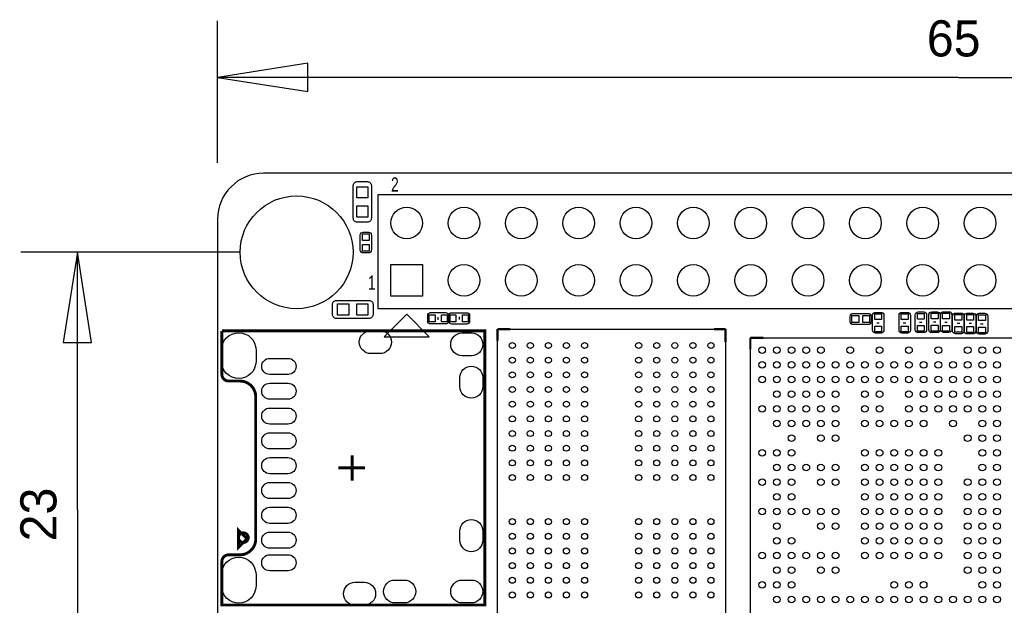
# Model space of a CAD drawing. Extents: x -53.1 to 28.6, y -15.5 to 32.9.
# Tile 7 of 10: x -53.1 to -9.5, y 6.9 to 32.9. Entities that reach past the tile are written whole.
import ezdxf

# ---------------------------------------------------------------- set-up
doc = ezdxf.new("R2010")
doc.units = 0
for name, color, linetype in [('BG_DIMENSION', 85, 'CONTINUOUS'), ('BG_OUTLINE', 254, 'CONTINUOUS'), ('BG_SILKSCREEN_TOP', 3, 'CONTINUOUS'), ('PG_SILKSCREEN_TOP', 6, 'CONTINUOUS'), ('PIN_TOP', 80, 'CONTINUOUS')]:
    doc.layers.add(name, color=color, linetype=linetype)

msp = doc.modelspace()

# ---------------------------------------------------------------- linework, layer by layer
at = {"layer": 'BG_DIMENSION'}
for points in [[(-44.375832, 26.52776), (-44.375832, 32.810704)], [(-40.37584, 30.935422), (-44.375832, 30.310582), (-40.37584, 29.685742), (-40.37584, 30.935422)], [(-11.55954, 30.310582), (-44.375832, 30.310582)], [(-11.55954, 30.310582), (20.624292, 30.310582)], [(-43.376088, 22.559772), (-53.086254, 22.559772)], [(-49.961292, 18.55978), (-50.586132, 22.559772), (-51.210972, 18.55978), (-49.961292, 18.55978)], [(-50.586132, 11.145266), (-50.586132, 22.559772)], [(-50.586132, 11.145266), (-50.586132, -0.440182)]]:
    msp.add_lwpolyline(points, dxfattribs=at)
at = {"layer": 'BG_OUTLINE'}
msp.add_lwpolyline([(-42.343832, -3.940302), (18.592292, -3.940302, 0.414214), (20.624292, -1.908302), (20.624292, 24.027638, 0.414214), (18.592292, 26.059638), (-42.343832, 26.059638, 0.414214), (-44.375832, 24.027638), (-44.375832, -1.908302, 0.414214), (-42.343832, -3.940302)], format="xyb", dxfattribs=at)
at = {"layer": 'BG_SILKSCREEN_TOP', "const_width": 0.09906}
for points in [[(-31.96971, 18.637758), (-31.96971, 19.153632)], [(-31.96971, 19.153632), (-31.40202, 19.153632)], [(-22.385528, 19.153632), (-21.869654, 19.153632)], [(-21.869654, 19.153632), (-21.869654, 18.585942)], [(-20.77339, 18.256758), (-20.77339, 18.772632)], [(-20.77339, 18.772632), (-20.2057, 18.772632)]]:
    msp.add_lwpolyline(points, dxfattribs=at)
at = {"layer": 'BG_SILKSCREEN_TOP', "const_width": 0.127}
msp.add_lwpolyline([(-43.016424, 9.913874, 1.000173), (-43.443906, 9.91362, 0.999827), (-43.016424, 9.913874)], format="xyb", dxfattribs=at)
at = {"layer": 'PG_SILKSCREEN_TOP'}
for points in [[(-37.740336, 23.892002), (-38.184836, 23.892002, -0.414244), (-38.362636, 24.069802), (-38.362636, 25.514046, -0.414244), (-38.184836, 25.691846), (-37.740336, 25.691846, -0.414244), (-37.562536, 25.514046), (-37.562536, 24.069802, -0.414244), (-37.740336, 23.892002)], [(-38.05682, 22.661626), (-38.05682, 23.322026, -0.42804), (-37.92728, 23.451566)], [(-37.92728, 23.451566), (-37.68852, 23.451566, -0.42804), (-37.55898, 23.322026)], [(-37.55898, 23.322026), (-37.55898, 22.661626, -0.42804), (-37.68852, 22.532086)], [(-37.92728, 22.532086, -0.42804), (-38.05682, 22.661626)], [(-37.487606, 20.250658), (-37.487606, 19.806158, -0.414244), (-37.665406, 19.628358), (-39.10965, 19.628358, -0.414244), (-39.28745, 19.806158), (-39.28745, 20.250658, -0.414244), (-39.10965, 20.428458), (-37.665406, 20.428458, -0.414244), (-37.487606, 20.250658)], [(-35.064446, 19.756882, -0.414214), (-34.937446, 19.883882)], [(-34.937446, 19.883882), (-34.271458, 19.883882, -0.414214), (-34.144458, 19.756882)], [(-34.144458, 19.756882), (-34.144458, 19.51101, -0.414214), (-34.271458, 19.38401)], [(-34.128456, 19.508216), (-34.128456, 19.754088, -0.414214), (-34.001456, 19.881088)], [(-34.001456, 19.881088), (-33.335468, 19.881088, -0.414214), (-33.208468, 19.754088)], [(-16.3449, 19.721068, -0.42804), (-16.21536, 19.850608)], [(-16.21536, 19.850608), (-15.55496, 19.850608, -0.42804), (-15.42542, 19.721068)], [(-15.42542, 19.721068), (-15.42542, 19.482308, -0.42804), (-15.55496, 19.352768)], [(-15.357602, 19.102578), (-15.357602, 19.768566, -0.414214), (-15.230602, 19.895566)], [(-14.98473, 19.895566, -0.414214), (-14.85773, 19.768566)], [(-14.85773, 19.768566), (-14.85773, 19.102578, -0.414214), (-14.98473, 18.975578)], [(-14.1859, 19.10461), (-14.1859, 19.770598, -0.414214), (-14.0589, 19.897598)], [(-13.813028, 19.897598, -0.414214), (-13.686028, 19.770598)], [(-13.686028, 19.770598), (-13.686028, 19.10461, -0.414214), (-13.813028, 18.97761)], [(-13.466318, 19.12747), (-13.466318, 19.793458, -0.414214), (-13.339318, 19.920458)], [(-13.093446, 19.920458, -0.414214), (-12.966446, 19.793458)], [(-12.966446, 19.793458), (-12.966446, 19.12747, -0.414214), (-13.093446, 19.00047)], [(-12.86764, 19.129502), (-12.86764, 19.79549, -0.414214), (-12.74064, 19.92249)], [(-12.74064, 19.92249), (-12.494768, 19.92249, -0.414214), (-12.367768, 19.79549)], [(-12.367768, 19.79549), (-12.367768, 19.129502, -0.414214), (-12.494768, 19.002502)], [(-12.347194, 19.133312), (-12.347194, 19.7993, -0.414214), (-12.220194, 19.9263)], [(-11.974322, 19.9263, -0.414214), (-11.847322, 19.7993)], [(-11.847322, 19.7993), (-11.847322, 19.133312, -0.414214), (-11.974322, 19.006312)], [(-11.813032, 19.073368), (-11.813032, 19.739356, -0.414214), (-11.686032, 19.866356)], [(-11.686032, 19.866356), (-11.44016, 19.866356, -0.414214), (-11.31316, 19.739356)], [(-11.31316, 19.739356), (-11.31316, 19.073368, -0.414214), (-11.44016, 18.946368)], [(-11.290046, 19.07032), (-11.290046, 19.736308, -0.414214), (-11.163046, 19.863308)], [(-11.163046, 19.863308), (-10.917174, 19.863308, -0.414214), (-10.790174, 19.736308)], [(-10.790174, 19.736308), (-10.790174, 19.07032, -0.414214), (-10.917174, 18.94332)], [(-10.758932, 19.063208), (-10.758932, 19.729196, -0.414214), (-10.631932, 19.856196)], [(-10.38606, 19.856196, -0.414214), (-10.25906, 19.729196)], [(-10.25906, 19.729196), (-10.25906, 19.063208, -0.414214), (-10.38606, 18.936208)], [(-34.271458, 19.38401), (-34.937446, 19.38401, -0.414214), (-35.064446, 19.51101)], [(-33.335468, 19.381216), (-34.001456, 19.381216, -0.414214), (-34.128456, 19.508216)], [(-33.208468, 19.508216, -0.414214), (-33.335468, 19.381216)], [(-15.55496, 19.352768), (-16.21536, 19.352768, -0.42804), (-16.3449, 19.482308)], [(-14.98473, 18.975578), (-15.230602, 18.975578, -0.414214), (-15.357602, 19.102578)], [(-13.813028, 18.97761), (-14.0589, 18.97761, -0.414214), (-14.1859, 19.10461)], [(-13.093446, 19.00047), (-13.339318, 19.00047, -0.414214), (-13.466318, 19.12747)], [(-12.74064, 19.002502, -0.414214), (-12.86764, 19.129502)], [(-11.974322, 19.006312), (-12.220194, 19.006312, -0.414214), (-12.347194, 19.133312)], [(-11.686032, 18.946368, -0.414214), (-11.813032, 19.073368)], [(-11.163046, 18.94332, -0.414214), (-11.290046, 19.07032)], [(-10.38606, 18.936208), (-10.631932, 18.936208, -0.414214), (-10.758932, 19.063208)]]:
    msp.add_lwpolyline(points, format="xyb", dxfattribs=at)
for points in [[(-37.264848, 25.126442), (13.535152, 25.126442), (13.535152, 20.046442), (-4.244848, 20.046442)], [(-4.244848, 20.046442), (-37.264848, 20.046442), (-37.264848, 25.126442)], [(-37.68852, 22.532086), (-37.92728, 22.532086)], [(-35.064446, 19.51101), (-35.064446, 19.756882)], [(-34.60242, 19.570192), (-34.60242, 19.679412)], [(-33.670494, 19.694906), (-33.670494, 19.585686)], [(-33.208468, 19.754088), (-33.208468, 19.508216)], [(-16.3449, 19.482308), (-16.3449, 19.721068)], [(-15.230602, 19.895566), (-14.98473, 19.895566)], [(-14.0589, 19.897598), (-13.813028, 19.897598)], [(-13.339318, 19.920458), (-13.093446, 19.920458)], [(-12.220194, 19.9263), (-11.974322, 19.9263)], [(-10.631932, 19.856196), (-10.38606, 19.856196)], [(-15.17142, 19.43354), (-15.0622, 19.43354)], [(-13.999718, 19.435572), (-13.890498, 19.435572)], [(-13.280136, 19.458432), (-13.170916, 19.458432)], [(-12.55395, 19.464528), (-12.66317, 19.464528)], [(-12.161012, 19.464274), (-12.051792, 19.464274)], [(-11.499342, 19.408394), (-11.608562, 19.408394)], [(-10.976356, 19.405346), (-11.085576, 19.405346)], [(-10.57275, 19.39417), (-10.46353, 19.39417)], [(-21.869654, 4.05384), (-31.96971, 4.05384), (-31.96971, 19.153632), (-21.869654, 19.153632), (-21.869654, 4.05384)], [(-8.673338, 18.772632), (-8.673338, 4.672584), (-20.77339, 4.672584), (-20.77339, 18.772632), (-8.673338, 18.772632)], [(-12.494768, 19.002502), (-12.74064, 19.002502)], [(-11.44016, 18.946368), (-11.686032, 18.946368)], [(-10.917174, 18.94332), (-11.163046, 18.94332)]]:
    msp.add_lwpolyline(points, dxfattribs=at)
for points in [[(-35.994848, 19.816318), (-36.994846, 18.816574), (-34.99485, 18.816574)], [(-43.06951, 9.858502), (-43.45051, 10.239502), (-43.45051, 9.477502)]]:
    msp.add_lwpolyline(points, close=True, dxfattribs=at)
at = {"layer": 'PG_SILKSCREEN_TOP', "const_width": 0.127}
msp.add_lwpolyline([(-44.185078, 19.078702), (-32.535114, 19.078702), (-32.535114, 6.928866), (-44.185078, 6.928866), (-44.185078, 8.853678, -0.414368), (-43.885104, 9.153906), (-43.385232, 9.153906, 0.414182), (-42.685208, 9.853676), (-42.685208, 16.153892, 0.414182), (-43.385232, 16.853662), (-43.885104, 16.853662, -0.414368), (-44.185078, 17.15389), (-44.185078, 19.078702)], format="xyb", dxfattribs=at)
for points in [[(-39.020242, 13.003784), (-38.410134, 13.003784), (-38.410134, 13.563854)], [(-38.410134, 12.433808), (-38.410134, 13.003784), (-37.840158, 13.003784)], [(-43.06951, 9.858502), (-43.45051, 10.239502), (-43.45051, 9.477502), (-43.06951, 9.858502)]]:
    msp.add_lwpolyline(points, dxfattribs=at)
at = {"layer": 'PIN_TOP'}
for points in [[(-37.712523, 24.966803), (-38.212649, 24.966803), (-38.212649, 25.466929), (-37.712523, 25.466929)], [(-37.712523, 24.116919), (-38.212649, 24.116919), (-38.212649, 24.617045), (-37.712523, 24.617045)], [(-37.65804, 23.080726), (-37.95776, 23.080726), (-37.95776, 23.380446), (-37.65804, 23.380446)], [(-37.65804, 22.603206), (-37.95776, 22.603206), (-37.95776, 22.902926), (-37.65804, 22.902926)], [(-36.694872, 20.616418), (-36.694872, 22.016466), (-35.294824, 22.016466), (-35.294824, 20.616418)], [(-38.562407, 20.278471), (-38.562407, 19.778345), (-39.062533, 19.778345), (-39.062533, 20.278471)], [(-37.712523, 20.278471), (-37.712523, 19.778345), (-38.212649, 19.778345), (-38.212649, 20.278471)], [(-34.996882, 19.476212), (-34.996882, 19.781012), (-34.742882, 19.781012), (-34.742882, 19.476212)], [(-34.456878, 19.476212), (-34.456878, 19.781012), (-34.202878, 19.781012), (-34.202878, 19.476212)], [(-33.816036, 19.788886), (-33.816036, 19.484086), (-34.070036, 19.484086), (-34.070036, 19.788886)], [(-33.276032, 19.788886), (-33.276032, 19.484086), (-33.530032, 19.484086), (-33.530032, 19.788886)], [(-16.27378, 19.451828), (-16.27378, 19.751548), (-15.97406, 19.751548), (-15.97406, 19.451828)], [(-15.79626, 19.451828), (-15.79626, 19.751548), (-15.49654, 19.751548), (-15.49654, 19.451828)], [(-15.2654, 19.828002), (-14.9606, 19.828002), (-14.9606, 19.574002), (-15.2654, 19.574002)], [(-14.093698, 19.830034), (-13.788898, 19.830034), (-13.788898, 19.576034), (-14.093698, 19.576034)], [(-13.374116, 19.852894), (-13.069316, 19.852894), (-13.069316, 19.598894), (-13.374116, 19.598894)], [(-12.45997, 19.61007), (-12.76477, 19.61007), (-12.76477, 19.86407), (-12.45997, 19.86407)], [(-12.254992, 19.858736), (-11.950192, 19.858736), (-11.950192, 19.604736), (-12.254992, 19.604736)], [(-11.405362, 19.553936), (-11.710162, 19.553936), (-11.710162, 19.807936), (-11.405362, 19.807936)], [(-10.882376, 19.550888), (-11.187176, 19.550888), (-11.187176, 19.804888), (-10.882376, 19.804888)], [(-10.66673, 19.788632), (-10.36193, 19.788632), (-10.36193, 19.534632), (-10.66673, 19.534632)], [(-15.2654, 19.287998), (-14.9606, 19.287998), (-14.9606, 19.033998), (-15.2654, 19.033998)], [(-14.093698, 19.29003), (-13.788898, 19.29003), (-13.788898, 19.03603), (-14.093698, 19.03603)], [(-13.374116, 19.31289), (-13.069316, 19.31289), (-13.069316, 19.05889), (-13.374116, 19.05889)], [(-12.45997, 19.070066), (-12.76477, 19.070066), (-12.76477, 19.324066), (-12.45997, 19.324066)], [(-12.254992, 19.318732), (-11.950192, 19.318732), (-11.950192, 19.064732), (-12.254992, 19.064732)], [(-11.405362, 19.013932), (-11.710162, 19.013932), (-11.710162, 19.267932), (-11.405362, 19.267932)], [(-10.882376, 19.010884), (-11.187176, 19.010884), (-11.187176, 19.264884), (-10.882376, 19.264884)], [(-10.66673, 19.248628), (-10.36193, 19.248628), (-10.36193, 18.994628), (-10.66673, 18.994628)]]:
    msp.add_lwpolyline(points, close=True, dxfattribs=at)
for points in [[(-42.673016, 18.232882), (-42.673016, 17.724882, -1), (-44.197016, 17.724882), (-44.197016, 18.232882, -1)], [(-37.182044, 18.07083), (-37.588444, 18.07083, -1), (-37.588444, 19.08683), (-37.182044, 19.08683, -1)], [(-33.538414, 18.986754), (-33.132014, 18.986754, -1), (-33.132014, 17.970754), (-33.538414, 17.970754, -1)], [(-41.253664, 17.148302), (-42.066464, 17.148302, -1), (-42.066464, 17.859502), (-41.253664, 17.859502, -1)], [(-33.643062, 16.600678), (-33.643062, 17.007078, -1), (-32.627062, 17.007078), (-32.627062, 16.600678, -1)], [(-41.253664, 16.048228), (-42.066464, 16.048228, -1), (-42.066464, 16.759428), (-41.253664, 16.759428, -1)], [(-41.253664, 14.948154), (-42.066464, 14.948154, -1), (-42.066464, 15.659354), (-41.253664, 15.659354, -1)], [(-41.253664, 13.84808), (-42.066464, 13.84808, -1), (-42.066464, 14.55928), (-41.253664, 14.55928, -1)], [(-41.253664, 12.74826), (-42.066464, 12.74826, -1), (-42.066464, 13.45946), (-41.253664, 13.45946, -1)], [(-41.253664, 11.648186), (-42.066464, 11.648186, -1), (-42.066464, 12.359386), (-41.253664, 12.359386, -1)], [(-41.253664, 10.548112), (-42.066464, 10.548112, -1), (-42.066464, 11.259312), (-41.253664, 11.259312, -1)], [(-33.643062, 9.80059), (-33.643062, 10.20699, -1), (-32.627062, 10.20699), (-32.627062, 9.80059, -1)], [(-41.253664, 9.448292), (-42.066464, 9.448292, -1), (-42.066464, 10.159492), (-41.253664, 10.159492, -1)], [(-42.673016, 8.282686), (-42.673016, 7.774686, -1), (-44.197016, 7.774686), (-44.197016, 8.282686, -1)], [(-41.253664, 8.448294), (-42.066464, 8.448294, -1), (-42.066464, 9.159494), (-41.253664, 9.159494, -1)], [(-37.881814, 6.920738), (-38.288214, 6.920738, -1), (-38.288214, 7.936738), (-37.881814, 7.936738, -1)], [(-36.513262, 8.036814), (-36.106862, 8.036814, -1), (-36.106862, 7.020814), (-36.513262, 7.020814, -1)], [(-33.538414, 8.036814), (-33.132014, 8.036814, -1), (-33.132014, 7.020814), (-33.538414, 7.020814, -1)]]:
    msp.add_lwpolyline(points, format="xyb", close=True, dxfattribs=at)
for centre, radius in [((-40.875966, 22.559772), 2.499995), ((-35.994848, 23.856442), 0.700024), ((-33.454848, 23.856442), 0.700024), ((-30.914848, 23.856442), 0.700024), ((-28.374848, 23.856442), 0.700024), ((-25.834848, 23.856442), 0.700024), ((-23.294848, 23.856442), 0.700024), ((-20.754848, 23.856442), 0.700024), ((-18.214848, 23.856442), 0.700024), ((-15.674848, 23.856442), 0.700024), ((-13.134848, 23.856442), 0.700024), ((-10.594848, 23.856442), 0.700024), ((-33.454848, 21.316442), 0.700024), ((-30.914848, 21.316442), 0.700024), ((-28.374848, 21.316442), 0.700024), ((-25.834848, 21.316442), 0.700024), ((-23.294848, 21.316442), 0.700024), ((-20.754848, 21.316442), 0.700024), ((-18.214848, 21.316442), 0.700024), ((-15.674848, 21.316442), 0.700024), ((-13.134848, 21.316442), 0.700024), ((-10.594848, 21.316442), 0.700024), ((-31.319724, 18.428716), 0.135001), ((-30.519624, 18.428716), 0.135001), ((-29.719778, 18.428716), 0.135001), ((-28.919678, 18.428716), 0.135001), ((-28.119578, 18.428716), 0.135001), ((-25.719786, 18.428716), 0.135001), ((-24.919686, 18.428716), 0.135001), ((-24.119586, 18.428716), 0.135001), ((-23.31974, 18.428716), 0.135001), ((-22.51964, 18.428716), 0.135001), ((-20.248372, 18.222722), 0.149987), ((-19.598386, 18.222722), 0.149987), ((-18.9484, 18.222722), 0.149987), ((-18.298414, 18.222722), 0.149987), ((-17.648428, 18.222722), 0.149987), ((-16.348456, 18.222722), 0.149987), ((-15.048484, 18.222722), 0.149987), ((-13.748258, 18.222722), 0.149987), ((-12.448286, 18.222722), 0.149987), ((-11.148314, 18.222722), 0.149987), ((-10.498328, 18.222722), 0.149987), ((-9.848342, 18.222722), 0.149987), ((-31.319724, 17.77873), 0.135001), ((-30.519624, 17.77873), 0.135001), ((-29.719778, 17.77873), 0.135001), ((-28.919678, 17.77873), 0.135001), ((-28.119578, 17.77873), 0.135001), ((-25.719786, 17.77873), 0.135001), ((-24.919686, 17.77873), 0.135001), ((-24.119586, 17.77873), 0.135001), ((-23.31974, 17.77873), 0.135001), ((-22.51964, 17.77873), 0.135001), ((-20.248372, 17.572482), 0.149987), ((-19.598386, 17.572482), 0.149987), ((-18.9484, 17.572482), 0.149987), ((-18.298414, 17.572482), 0.149987), ((-17.648428, 17.572482), 0.149987), ((-16.998442, 17.572482), 0.149987), ((-16.348456, 17.572482), 0.149987), ((-15.69847, 17.572482), 0.149987), ((-15.048484, 17.572482), 0.149987), ((-14.398244, 17.572482), 0.149987), ((-13.748258, 17.572482), 0.149987), ((-13.098272, 17.572482), 0.149987), ((-12.448286, 17.572482), 0.149987), ((-11.7983, 17.572482), 0.149987), ((-11.148314, 17.572482), 0.149987), ((-10.498328, 17.572482), 0.149987), ((-9.848342, 17.572482), 0.149987), ((-31.319724, 17.128744), 0.135001), ((-30.519624, 17.128744), 0.135001), ((-29.719778, 17.128744), 0.135001), ((-28.919678, 17.128744), 0.135001), ((-28.119578, 17.128744), 0.135001), ((-25.719786, 17.128744), 0.135001), ((-24.919686, 17.128744), 0.135001), ((-24.119586, 17.128744), 0.135001), ((-23.31974, 17.128744), 0.135001), ((-22.51964, 17.128744), 0.135001), ((-20.248372, 16.922496), 0.149987), ((-19.598386, 16.922496), 0.149987), ((-18.9484, 16.922496), 0.149987), ((-18.298414, 16.922496), 0.149987), ((-17.648428, 16.922496), 0.149987), ((-16.998442, 16.922496), 0.149987), ((-16.348456, 16.922496), 0.149987), ((-15.69847, 16.922496), 0.149987), ((-15.048484, 16.922496), 0.149987), ((-14.398244, 16.922496), 0.149987), ((-13.748258, 16.922496), 0.149987), ((-13.098272, 16.922496), 0.149987), ((-12.448286, 16.922496), 0.149987), ((-11.7983, 16.922496), 0.149987), ((-11.148314, 16.922496), 0.149987), ((-10.498328, 16.922496), 0.149987), ((-9.848342, 16.922496), 0.149987), ((-31.319724, 16.478758), 0.135001), ((-30.519624, 16.478758), 0.135001), ((-29.719778, 16.478758), 0.135001), ((-28.919678, 16.478758), 0.135001), ((-28.119578, 16.478758), 0.135001), ((-25.719786, 16.478758), 0.135001), ((-24.919686, 16.478758), 0.135001), ((-24.119586, 16.478758), 0.135001), ((-23.31974, 16.478758), 0.135001), ((-22.51964, 16.478758), 0.135001), ((-19.598386, 16.27251), 0.149987), ((-18.9484, 16.27251), 0.149987), ((-18.298414, 16.27251), 0.149987), ((-17.648428, 16.27251), 0.149987), ((-16.998442, 16.27251), 0.149987), ((-15.69847, 16.27251), 0.149987), ((-15.048484, 16.27251), 0.149987), ((-13.748258, 16.27251), 0.149987), ((-13.098272, 16.27251), 0.149987), ((-12.448286, 16.27251), 0.149987), ((-11.7983, 16.27251), 0.149987), ((-11.148314, 16.27251), 0.149987), ((-10.498328, 16.27251), 0.149987), ((-9.848342, 16.27251), 0.149987), ((-31.319724, 15.828772), 0.135001), ((-30.519624, 15.828772), 0.135001), ((-29.719778, 15.828772), 0.135001), ((-28.919678, 15.828772), 0.135001), ((-28.119578, 15.828772), 0.135001), ((-25.719786, 15.828772), 0.135001), ((-24.919686, 15.828772), 0.135001), ((-24.119586, 15.828772), 0.135001), ((-23.31974, 15.828772), 0.135001), ((-22.51964, 15.828772), 0.135001), ((-20.248372, 15.622524), 0.149987), ((-19.598386, 15.622524), 0.149987), ((-18.9484, 15.622524), 0.149987), ((-18.298414, 15.622524), 0.149987), ((-17.648428, 15.622524), 0.149987), ((-16.998442, 15.622524), 0.149987), ((-15.69847, 15.622524), 0.149987), ((-15.048484, 15.622524), 0.149987), ((-13.748258, 15.622524), 0.149987), ((-13.098272, 15.622524), 0.149987), ((-12.448286, 15.622524), 0.149987), ((-11.7983, 15.622524), 0.149987), ((-11.148314, 15.622524), 0.149987), ((-10.498328, 15.622524), 0.149987), ((-9.848342, 15.622524), 0.149987), ((-31.319724, 15.178786), 0.135001), ((-30.519624, 15.178786), 0.135001), ((-29.719778, 15.178786), 0.135001), ((-28.919678, 15.178786), 0.135001), ((-28.119578, 15.178786), 0.135001), ((-25.719786, 15.178786), 0.135001), ((-24.919686, 15.178786), 0.135001), ((-24.119586, 15.178786), 0.135001), ((-23.31974, 15.178786), 0.135001), ((-22.51964, 15.178786), 0.135001), ((-19.598386, 14.972538), 0.149987), ((-18.9484, 14.972538), 0.149987), ((-18.298414, 14.972538), 0.149987), ((-17.648428, 14.972538), 0.149987), ((-16.998442, 14.972538), 0.149987), ((-15.69847, 14.972538), 0.149987), ((-15.048484, 14.972538), 0.149987), ((-14.398244, 14.972538), 0.149987), ((-13.748258, 14.972538), 0.149987), ((-13.098272, 14.972538), 0.149987), ((-11.7983, 14.972538), 0.149987), ((-10.498328, 14.972538), 0.149987), ((-9.848342, 14.972538), 0.149987), ((-31.319724, 14.5288), 0.135001), ((-30.519624, 14.5288), 0.135001), ((-29.719778, 14.5288), 0.135001), ((-28.919678, 14.5288), 0.135001), ((-28.119578, 14.5288), 0.135001), ((-25.719786, 14.5288), 0.135001), ((-24.919686, 14.5288), 0.135001), ((-24.119586, 14.5288), 0.135001), ((-23.31974, 14.5288), 0.135001), ((-22.51964, 14.5288), 0.135001), ((-18.9484, 14.322552), 0.149987), ((-17.648428, 14.322552), 0.149987), ((-16.998442, 14.322552), 0.149987), ((-11.148314, 14.322552), 0.149987), ((-10.498328, 14.322552), 0.149987), ((-9.848342, 14.322552), 0.149987), ((-31.319724, 13.878814), 0.135001), ((-30.519624, 13.878814), 0.135001), ((-29.719778, 13.878814), 0.135001), ((-28.919678, 13.878814), 0.135001), ((-28.119578, 13.878814), 0.135001), ((-25.719786, 13.878814), 0.135001), ((-24.919686, 13.878814), 0.135001), ((-24.119586, 13.878814), 0.135001), ((-23.31974, 13.878814), 0.135001), ((-22.51964, 13.878814), 0.135001), ((-20.248372, 13.672566), 0.149987), ((-19.598386, 13.672566), 0.149987), ((-18.9484, 13.672566), 0.149987), ((-15.69847, 13.672566), 0.149987), ((-15.048484, 13.672566), 0.149987), ((-14.398244, 13.672566), 0.149987), ((-13.748258, 13.672566), 0.149987), ((-13.098272, 13.672566), 0.149987), ((-12.448286, 13.672566), 0.149987), ((-10.498328, 13.672566), 0.149987), ((-9.848342, 13.672566), 0.149987), ((-31.319724, 13.228828), 0.135001), ((-30.519624, 13.228828), 0.135001), ((-29.719778, 13.228828), 0.135001), ((-28.919678, 13.228828), 0.135001), ((-28.119578, 13.228828), 0.135001), ((-25.719786, 13.228828), 0.135001), ((-24.919686, 13.228828), 0.135001), ((-24.119586, 13.228828), 0.135001), ((-23.31974, 13.228828), 0.135001), ((-22.51964, 13.228828), 0.135001), ((-19.598386, 13.02258), 0.149987), ((-18.9484, 13.02258), 0.149987), ((-18.298414, 13.02258), 0.149987), ((-17.648428, 13.02258), 0.149987), ((-16.998442, 13.02258), 0.149987), ((-15.69847, 13.02258), 0.149987), ((-15.048484, 13.02258), 0.149987), ((-14.398244, 13.02258), 0.149987), ((-13.748258, 13.02258), 0.149987), ((-13.098272, 13.02258), 0.149987), ((-12.448286, 13.02258), 0.149987), ((-10.498328, 13.02258), 0.149987), ((-9.848342, 13.02258), 0.149987), ((-31.319724, 12.578842), 0.135001), ((-30.519624, 12.578842), 0.135001), ((-29.719778, 12.578842), 0.135001), ((-28.919678, 12.578842), 0.135001), ((-28.119578, 12.578842), 0.135001), ((-25.719786, 12.578842), 0.135001), ((-24.919686, 12.578842), 0.135001), ((-24.119586, 12.578842), 0.135001), ((-23.31974, 12.578842), 0.135001), ((-22.51964, 12.578842), 0.135001), ((-20.248372, 12.372594), 0.149987), ((-19.598386, 12.372594), 0.149987), ((-18.9484, 12.372594), 0.149987), ((-17.648428, 12.372594), 0.149987), ((-16.998442, 12.372594), 0.149987), ((-15.69847, 12.372594), 0.149987), ((-15.048484, 12.372594), 0.149987), ((-14.398244, 12.372594), 0.149987), ((-13.748258, 12.372594), 0.149987), ((-13.098272, 12.372594), 0.149987), ((-12.448286, 12.372594), 0.149987), ((-11.148314, 12.372594), 0.149987), ((-10.498328, 12.372594), 0.149987), ((-9.848342, 12.372594), 0.149987), ((-19.598386, 11.722608), 0.149987), ((-18.9484, 11.722608), 0.149987), ((-15.69847, 11.722608), 0.149987), ((-15.048484, 11.722608), 0.149987), ((-14.398244, 11.722608), 0.149987), ((-13.748258, 11.722608), 0.149987), ((-13.098272, 11.722608), 0.149987), ((-12.448286, 11.722608), 0.149987), ((-11.148314, 11.722608), 0.149987), ((-10.498328, 11.722608), 0.149987), ((-9.848342, 11.722608), 0.149987), ((-20.248372, 11.072622), 0.149987), ((-19.598386, 11.072622), 0.149987), ((-18.9484, 11.072622), 0.149987), ((-18.298414, 11.072622), 0.149987), ((-17.648428, 11.072622), 0.149987), ((-16.998442, 11.072622), 0.149987), ((-15.69847, 11.072622), 0.149987), ((-15.048484, 11.072622), 0.149987), ((-14.398244, 11.072622), 0.149987), ((-13.748258, 11.072622), 0.149987), ((-13.098272, 11.072622), 0.149987), ((-12.448286, 11.072622), 0.149987), ((-11.148314, 11.072622), 0.149987), ((-10.498328, 11.072622), 0.149987), ((-9.848342, 11.072622), 0.149987), ((-31.319724, 10.62863), 0.135001), ((-30.519624, 10.62863), 0.135001), ((-29.719778, 10.62863), 0.135001), ((-28.919678, 10.62863), 0.135001), ((-28.119578, 10.62863), 0.135001), ((-25.719786, 10.62863), 0.135001), ((-24.919686, 10.62863), 0.135001), ((-24.119586, 10.62863), 0.135001), ((-23.31974, 10.62863), 0.135001), ((-22.51964, 10.62863), 0.135001), ((-19.598386, 10.422636), 0.149987), ((-17.648428, 10.422636), 0.149987), ((-16.998442, 10.422636), 0.149987), ((-15.69847, 10.422636), 0.149987), ((-15.048484, 10.422636), 0.149987), ((-14.398244, 10.422636), 0.149987), ((-13.748258, 10.422636), 0.149987), ((-13.098272, 10.422636), 0.149987), ((-12.448286, 10.422636), 0.149987), ((-11.148314, 10.422636), 0.149987), ((-10.498328, 10.422636), 0.149987), ((-9.848342, 10.422636), 0.149987), ((-31.319724, 9.978644), 0.135001), ((-30.519624, 9.978644), 0.135001), ((-29.719778, 9.978644), 0.135001), ((-28.919678, 9.978644), 0.135001), ((-28.119578, 9.978644), 0.135001), ((-25.719786, 9.978644), 0.135001), ((-24.919686, 9.978644), 0.135001), ((-24.119586, 9.978644), 0.135001), ((-23.31974, 9.978644), 0.135001), ((-22.51964, 9.978644), 0.135001), ((-19.598386, 9.77265), 0.149987), ((-18.9484, 9.77265), 0.149987), ((-15.69847, 9.77265), 0.149987), ((-15.048484, 9.77265), 0.149987), ((-14.398244, 9.77265), 0.149987), ((-13.748258, 9.77265), 0.149987), ((-13.098272, 9.77265), 0.149987), ((-12.448286, 9.77265), 0.149987), ((-11.148314, 9.77265), 0.149987), ((-10.498328, 9.77265), 0.149987), ((-9.848342, 9.77265), 0.149987), ((-31.319724, 9.328658), 0.135001), ((-30.519624, 9.328658), 0.135001), ((-29.719778, 9.328658), 0.135001), ((-28.919678, 9.328658), 0.135001), ((-28.119578, 9.328658), 0.135001), ((-25.719786, 9.328658), 0.135001), ((-24.919686, 9.328658), 0.135001), ((-24.119586, 9.328658), 0.135001), ((-23.31974, 9.328658), 0.135001), ((-22.51964, 9.328658), 0.135001), ((-20.248372, 9.122664), 0.149987), ((-19.598386, 9.122664), 0.149987), ((-18.9484, 9.122664), 0.149987), ((-18.298414, 9.122664), 0.149987), ((-17.648428, 9.122664), 0.149987), ((-16.998442, 9.122664), 0.149987), ((-15.69847, 9.122664), 0.149987), ((-15.048484, 9.122664), 0.149987), ((-14.398244, 9.122664), 0.149987), ((-13.748258, 9.122664), 0.149987), ((-13.098272, 9.122664), 0.149987), ((-12.448286, 9.122664), 0.149987), ((-11.148314, 9.122664), 0.149987), ((-10.498328, 9.122664), 0.149987), ((-9.848342, 9.122664), 0.149987), ((-31.319724, 8.678672), 0.135001), ((-30.519624, 8.678672), 0.135001), ((-29.719778, 8.678672), 0.135001), ((-28.919678, 8.678672), 0.135001), ((-28.119578, 8.678672), 0.135001), ((-25.719786, 8.678672), 0.135001), ((-24.919686, 8.678672), 0.135001), ((-24.119586, 8.678672), 0.135001), ((-23.31974, 8.678672), 0.135001), ((-22.51964, 8.678672), 0.135001), ((-19.598386, 8.472678), 0.149987), ((-18.9484, 8.472678), 0.149987), ((-17.648428, 8.472678), 0.149987), ((-16.998442, 8.472678), 0.149987), ((-11.148314, 8.472678), 0.149987), ((-10.498328, 8.472678), 0.149987), ((-9.848342, 8.472678), 0.149987), ((-31.319724, 8.028686), 0.135001), ((-30.519624, 8.028686), 0.135001), ((-29.719778, 8.028686), 0.135001), ((-28.919678, 8.028686), 0.135001), ((-28.119578, 8.028686), 0.135001), ((-25.719786, 8.028686), 0.135001), ((-24.919686, 8.028686), 0.135001), ((-24.119586, 8.028686), 0.135001), ((-23.31974, 8.028686), 0.135001), ((-22.51964, 8.028686), 0.135001), ((-20.248372, 7.822692), 0.149987), ((-19.598386, 7.822692), 0.149987), ((-18.9484, 7.822692), 0.149987), ((-14.398244, 7.822692), 0.149987), ((-13.748258, 7.822692), 0.149987), ((-13.098272, 7.822692), 0.149987), ((-10.498328, 7.822692), 0.149987), ((-9.848342, 7.822692), 0.149987), ((-31.319724, 7.3787), 0.135001), ((-30.519624, 7.3787), 0.135001), ((-29.719778, 7.3787), 0.135001), ((-28.919678, 7.3787), 0.135001), ((-28.119578, 7.3787), 0.135001), ((-25.719786, 7.3787), 0.135001), ((-24.919686, 7.3787), 0.135001), ((-24.119586, 7.3787), 0.135001), ((-23.31974, 7.3787), 0.135001), ((-22.51964, 7.3787), 0.135001), ((-19.598386, 7.172706), 0.149987), ((-18.9484, 7.172706), 0.149987), ((-18.298414, 7.172706), 0.149987), ((-17.648428, 7.172706), 0.149987), ((-16.998442, 7.172706), 0.149987), ((-16.348456, 7.172706), 0.149987), ((-15.69847, 7.172706), 0.149987), ((-15.048484, 7.172706), 0.149987), ((-14.398244, 7.172706), 0.149987), ((-13.748258, 7.172706), 0.149987), ((-13.098272, 7.172706), 0.149987), ((-12.448286, 7.172706), 0.149987), ((-11.7983, 7.172706), 0.149987), ((-11.148314, 7.172706), 0.149987), ((-10.498328, 7.172706), 0.149987), ((-9.848342, 7.172706), 0.149987)]:
    msp.add_circle(centre, radius, dxfattribs=at)

# ---------------------------------------------------------------- texts
at = {"layer": 'BG_DIMENSION'}
msp.add_text('65', height=1.6002, dxfattribs=at).set_placement((-12.95527, 31.237682))
msp.add_text('23', height=1.6002, rotation=90, dxfattribs=at).set_placement((-51.513232, 9.749536))
at = {"layer": 'BG_SILKSCREEN_TOP', "width": 0.72}
for s, p in [('2', (-36.6903, 25.247092)), ('1', (-37.71265, 20.896834))]:
    msp.add_text(s, height=0.635, dxfattribs=at).set_placement(p)

doc.saveas('drawing.dxf')
